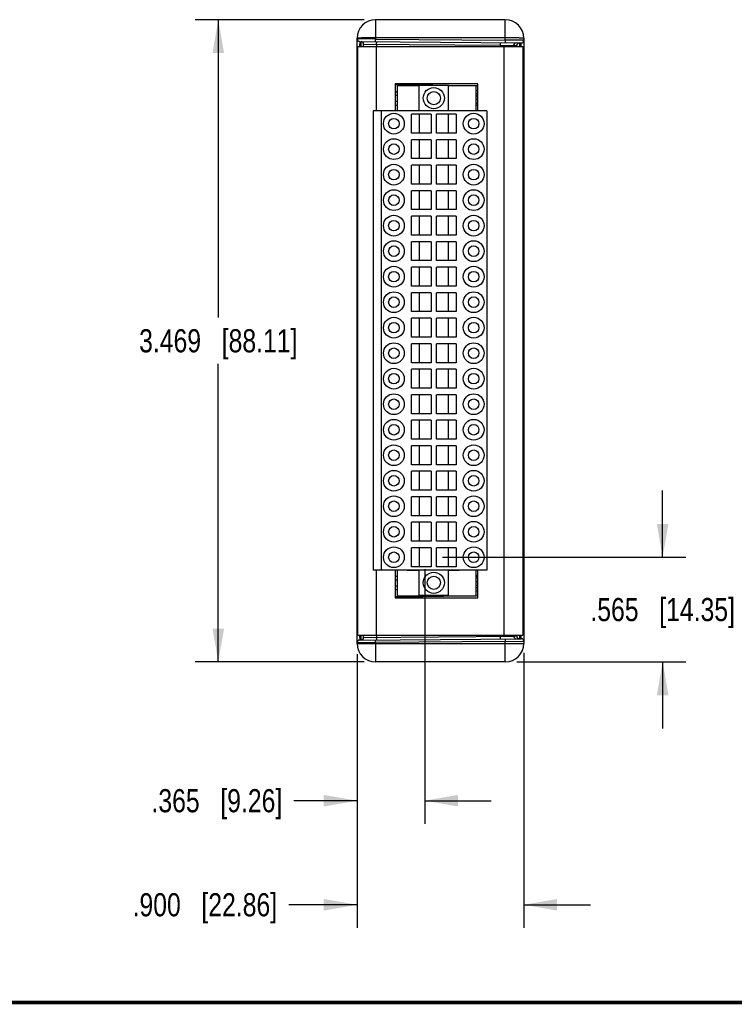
# Model space of a CAD drawing. Header units: inches. Extents: x 0.2 to 16.8, y 0.1 to 10.8.
# Tile 6 of 16: x 7.5 to 11.4, y 0.2 to 5.6. Entities that reach past the tile are written whole.
import ezdxf

# ---------------------------------------------------------------- set-up
doc = ezdxf.new("R2010")
doc.units = ezdxf.units.IN
doc.header["$LTSCALE"] = 0.935
doc.header["$MEASUREMENT"] = 0
doc.layers.get('0').update_dxf_attribs({"linetype": 'CONTINUOUS'})
doc.layers.add('DIMENSIONS', color=7, linetype='CONTINUOUS')
doc.styles.get("Standard").update_dxf_attribs({"font": 'txt', "width": 0.8})
doc.dimstyles.new('DIMSTYLE_1', dxfattribs={"dimtxt": 0.125, "dimasz": 0.18, "dimexe": 0.18, "dimexo": 0.0625, "dimgap": 0.09, "dimtad": 0, "dimtih": 1, "dimtoh": 1, "dimdec": 3, "dimzin": 4, "dimdsep": 46, "dimtxsty": 'STANDARD', "dimblk": '_FILLED', "dimblk1": '_FILLED', "dimblk2": '_FILLED', "dimcen": 0.09, "dimadec": 0, "dimazin": 0, "dimtp": 0.01, "dimtm": 0.01, "dimtfac": 1, "dimtdec": 3, "dimtofl": 0, "dimtmove": 0, "dimatfit": 3, "dimldrblk": '_FILLED', "dimfxl": 1, "dimtolj": 1, "dimtzin": 4, "dimarcsym": 0})

# ---------------------------------------------------------------- blocks, each defined once
blk = doc.blocks.new('_FILLED')
at = {"color": 0, "linetype": 'ByBlock'}
blk.add_solid([(0, 0), (-1, 0.1736), (-1, -0.1736)], dxfattribs=at)
blk = doc.blocks.new('*D2')
at = {"layer": 'DIMENSIONS', "color": 2, "linetype": 'Continuous'}
for p, q in [((9.3699, 5.5675), (8.4574, 5.5675)), ((8.5824, 5.5675), (8.5824, 3.958)), ((8.5824, 2.0985), (8.5824, 3.708)), ((9.3699, 2.0985), (8.4574, 2.0985))]:
    blk.add_line(p, q, dxfattribs=at)
at = {"layer": 'DIMENSIONS', "color": 2, "linetype": 'Continuous', "xscale": 0.18, "yscale": 0.18, "zscale": 0.18}
for p, rotation in [((8.5824, 5.5675), 90), ((8.5824, 2.0985), 270)]:
    blk.add_blockref('_FILLED', p, dxfattribs=dict(at, rotation=rotation))
at = {"layer": 'DIMENSIONS', "color": 2, "linetype": 'Continuous', "insert": (8.5824, 3.8955), "char_height": 0.125, "width": 1.325, "attachment_point": 2, "line_spacing_factor": 0.9}
blk.add_mtext('3.469{\\Ftxt.shx;\\W1.000000;\\H0.125000; }[88.11]', dxfattribs=at)
blk = doc.blocks.new('*D4')
at = {"layer": 'DIMENSIONS', "color": 2, "linetype": 'Continuous'}
for p, q in [((9.3324, 2.1398), (9.3324, 0.6614)), ((10.2324, 2.1474), (10.2324, 0.6614)), ((9.3324, 0.7864), (8.9627, 0.7864)), ((10.2324, 0.7864), (10.5924, 0.7864))]:
    blk.add_line(p, q, dxfattribs=at)
at = {"layer": 'DIMENSIONS', "color": 2, "linetype": 'Continuous', "xscale": 0.18, "yscale": 0.18, "zscale": 0.18}
blk.add_blockref('_FILLED', (9.3324, 0.7864), dxfattribs=at)
at = {"layer": 'DIMENSIONS', "color": 2, "linetype": 'Continuous', "xscale": 0.18, "yscale": 0.18, "zscale": 0.18, "rotation": 180}
blk.add_blockref('_FILLED', (10.2324, 0.7864), dxfattribs=at)
at = {"layer": 'DIMENSIONS', "color": 2, "linetype": 'Continuous', "insert": (8.9002, 0.8489), "char_height": 0.125, "width": 1.225, "attachment_point": 3, "line_spacing_factor": 0.9}
blk.add_mtext('.900{\\Ftxt.shx;\\W1.000000;\\H0.125000; }[22.86]', dxfattribs=at)
blk = doc.blocks.new('*D5')
at = {"layer": 'DIMENSIONS', "color": 2, "linetype": 'Continuous'}
for p, q in [((10.9824, 2.6635), (10.9824, 3.0235)), ((9.794, 2.6635), (11.1074, 2.6635)), ((10.1949, 2.0985), (11.1074, 2.0985)), ((10.9824, 2.0985), (10.9824, 1.7385))]:
    blk.add_line(p, q, dxfattribs=at)
at = {"layer": 'DIMENSIONS', "color": 2, "linetype": 'Continuous', "xscale": 0.18, "yscale": 0.18, "zscale": 0.18}
for p, rotation in [((10.9824, 2.6635), 270), ((10.9824, 2.0985), 90)]:
    blk.add_blockref('_FILLED', p, dxfattribs=dict(at, rotation=rotation))
at = {"layer": 'DIMENSIONS', "color": 2, "linetype": 'Continuous', "insert": (10.9824, 2.4435), "char_height": 0.125, "width": 1.225, "attachment_point": 2, "line_spacing_factor": 0.9}
blk.add_mtext('.565{\\Ftxt.shx;\\W1.000000;\\H0.125000; }[14.35]', dxfattribs=at)
blk = doc.blocks.new('*D8')
at = {"layer": 'DIMENSIONS', "color": 2, "linetype": 'Continuous'}
for p, q in [((9.6971, 2.5993), (9.6971, 1.2235)), ((9.3324, 2.1398), (9.3324, 1.2235)), ((9.3324, 1.3485), (8.9905, 1.3485)), ((9.6971, 1.3485), (10.0571, 1.3485))]:
    blk.add_line(p, q, dxfattribs=at)
at = {"layer": 'DIMENSIONS', "color": 2, "linetype": 'Continuous', "xscale": 0.18, "yscale": 0.18, "zscale": 0.18}
blk.add_blockref('_FILLED', (9.3324, 1.3485), dxfattribs=at)
at = {"layer": 'DIMENSIONS', "color": 2, "linetype": 'Continuous', "xscale": 0.18, "yscale": 0.18, "zscale": 0.18, "rotation": 180}
blk.add_blockref('_FILLED', (9.6971, 1.3485), dxfattribs=at)
at = {"layer": 'DIMENSIONS', "color": 2, "linetype": 'Continuous', "insert": (8.928, 1.411), "char_height": 0.125, "width": 1.125, "attachment_point": 3, "line_spacing_factor": 0.9}
blk.add_mtext('.365{\\Ftxt.shx;\\W1.000000;\\H0.125000; }[9.26]', dxfattribs=at)

msp = doc.modelspace()

# ---------------------------------------------------------------- linework, layer by layer
at = {"color": 7, "linetype": 'Continuous'}
for p, q in [((9.4324, 5.5675), (9.4324, 5.4632)), ((10.1324, 5.5675), (9.4324, 5.5675)), ((10.1324, 5.4571), (10.1324, 5.5675)), ((9.3324, 5.3188), (9.3324, 5.4675)), ((9.3373, 5.4638), (9.3324, 5.4637)), ((9.4324, 5.4632), (9.3373, 5.4638)), ((9.3461, 5.45), (9.346, 5.4231)), ((9.3461, 5.45), (10.2185, 5.4423)), ((9.3539, 5.4231), (9.3538, 5.4499)), ((9.3674, 5.4225), (9.3674, 5.4361)), ((9.3674, 5.4361), (10.1064, 5.4295)), ((9.4323, 5.4492), (9.4324, 5.4632)), ((10.1324, 5.4693), (9.4324, 5.4693)), ((9.4324, 5.4632), (10.1324, 5.4571)), ((9.4361, 5.4492), (9.4362, 5.4474)), ((9.4362, 5.4474), (9.4362, 5.4425)), ((9.4362, 5.4354), (9.4362, 5.4225)), ((10.1064, 5.4295), (10.1063, 5.4433)), ((10.1064, 5.4225), (10.1064, 5.4295)), ((10.1064, 5.4295), (10.1947, 5.4287)), ((10.1324, 5.4571), (10.1323, 5.4431)), ((10.2324, 5.4561), (10.1324, 5.4571)), ((10.1776, 5.4288), (10.1776, 5.4225)), ((10.1956, 5.4232), (10.1954, 5.4254)), ((10.2187, 5.4231), (10.2185, 5.4423)), ((10.2324, 5.4675), (10.2324, 2.1985)), ((9.3349, 5.4225), (9.3349, 2.2435)), ((9.3349, 5.4225), (10.2264, 5.4225)), ((9.4349, 5.4225), (9.4349, 5.0749)), ((10.1264, 2.2435), (10.1264, 5.4225)), ((10.2264, 5.4225), (10.2264, 2.2435)), ((9.3324, 5.37), (9.3349, 5.37)), ((9.3349, 5.3594), (9.3324, 5.3594)), ((9.3326, 5.3203), (9.3324, 5.3219)), ((9.3324, 5.319), (9.3324, 5.3191)), ((10.2264, 5.3623), (10.2324, 5.3623)), ((9.3324, 2.1985), (9.3324, 5.3173)), ((9.3324, 5.2286), (9.3349, 5.2286)), ((9.5379, 5.2205), (9.5379, 5.0749)), ((9.9849, 5.2205), (9.5379, 5.2205)), ((9.5379, 5.2171), (9.574, 5.2171)), ((9.5494, 5.2171), (9.5494, 5.2205)), ((9.574, 5.2205), (9.574, 5.2171)), ((9.8237, 5.2127), (9.574, 5.2171)), ((9.6676, 5.0749), (9.6676, 5.2127)), ((9.825, 5.2127), (9.6676, 5.2127)), ((9.825, 5.0749), (9.825, 5.2127)), ((9.9365, 5.2108), (9.8251, 5.2127)), ((9.9849, 5.0749), (9.9849, 5.2205)), ((9.5494, 5.2108), (9.5494, 5.0749)), ((9.6676, 5.2108), (9.5494, 5.2108)), ((9.9746, 5.2108), (9.825, 5.2108)), ((9.9746, 5.0749), (9.9746, 5.2108)), ((9.9848, 5.2099), (9.9746, 5.2101)), ((9.9746, 5.1851), (9.9849, 5.1849)), ((9.9849, 5.1649), (9.9746, 5.1651)), ((9.5494, 5.1576), (9.5379, 5.1576)), ((9.5494, 5.1261), (9.5379, 5.1261)), ((9.9746, 5.1561), (9.9849, 5.1559)), ((9.9849, 5.1359), (9.9746, 5.1361)), ((9.9746, 5.1161), (9.9849, 5.1159)), ((9.4195, 5.0749), (9.4195, 2.5946)), ((10.0337, 5.0749), (9.4195, 5.0749)), ((9.4628, 5.0749), (9.4628, 2.5946)), ((9.5494, 5.1045), (9.5379, 5.1045)), ((9.6252, 4.9549), (9.6252, 5.0572)), ((9.7315, 5.0572), (9.6252, 5.0572)), ((9.6685, 4.9549), (9.6685, 5.0572)), ((9.7315, 5.0572), (9.7315, 4.9549)), ((9.7611, 4.9549), (9.7611, 5.0572)), ((9.8674, 5.0572), (9.7611, 5.0572)), ((9.824, 5.0572), (9.824, 4.9549)), ((9.8674, 5.0572), (9.8674, 4.9549)), ((10.0337, 5.0749), (10.0337, 2.5946)), ((9.7315, 4.9549), (9.6252, 4.9549)), ((9.8674, 4.9549), (9.7611, 4.9549)), ((9.6252, 4.8171), (9.6252, 4.9194)), ((9.7315, 4.9194), (9.6252, 4.9194)), ((9.6685, 4.8171), (9.6685, 4.9194)), ((9.7315, 4.9194), (9.7315, 4.8171)), ((9.7611, 4.8171), (9.7611, 4.9194)), ((9.8674, 4.9194), (9.7611, 4.9194)), ((9.824, 4.9194), (9.824, 4.8171)), ((9.8674, 4.9194), (9.8674, 4.8171)), ((9.7315, 4.8171), (9.6252, 4.8171)), ((9.8674, 4.8171), (9.7611, 4.8171)), ((9.6252, 4.6793), (9.6252, 4.7816)), ((9.7315, 4.7816), (9.6252, 4.7816)), ((9.6685, 4.6793), (9.6685, 4.7816)), ((9.7315, 4.7816), (9.7315, 4.6793)), ((9.7611, 4.6793), (9.7611, 4.7816)), ((9.8674, 4.7816), (9.7611, 4.7816)), ((9.824, 4.7816), (9.824, 4.6793)), ((9.8674, 4.7816), (9.8674, 4.6793)), ((9.7315, 4.6793), (9.6252, 4.6793)), ((9.6252, 4.5415), (9.6252, 4.6438)), ((9.7315, 4.6438), (9.6252, 4.6438)), ((9.6685, 4.5415), (9.6685, 4.6438)), ((9.7315, 4.6438), (9.7315, 4.5415)), ((9.8674, 4.6793), (9.7611, 4.6793)), ((9.7611, 4.5415), (9.7611, 4.6438)), ((9.8674, 4.6438), (9.7611, 4.6438)), ((9.824, 4.6438), (9.824, 4.5415)), ((9.8674, 4.6438), (9.8674, 4.5415)), ((9.7315, 4.5415), (9.6252, 4.5415)), ((9.8674, 4.5415), (9.7611, 4.5415)), ((9.6252, 4.4037), (9.6252, 4.506)), ((9.7315, 4.506), (9.6252, 4.506)), ((9.6685, 4.4037), (9.6685, 4.506)), ((9.7315, 4.506), (9.7315, 4.4037)), ((9.7611, 4.4037), (9.7611, 4.506)), ((9.8674, 4.506), (9.7611, 4.506)), ((9.824, 4.506), (9.824, 4.4037)), ((9.8674, 4.506), (9.8674, 4.4037)), ((9.7315, 4.4037), (9.6252, 4.4037)), ((9.6252, 4.2659), (9.6252, 4.3683)), ((9.7315, 4.3683), (9.6252, 4.3683)), ((9.6685, 4.2659), (9.6685, 4.3683)), ((9.7315, 4.3683), (9.7315, 4.2659)), ((9.8674, 4.4037), (9.7611, 4.4037)), ((9.7611, 4.2659), (9.7611, 4.3683)), ((9.8674, 4.3683), (9.7611, 4.3683)), ((9.824, 4.3683), (9.824, 4.2659)), ((9.8674, 4.3683), (9.8674, 4.2659)), ((9.7315, 4.2659), (9.6252, 4.2659)), ((9.8674, 4.2659), (9.7611, 4.2659)), ((9.6252, 4.1281), (9.6252, 4.2305)), ((9.7315, 4.2305), (9.6252, 4.2305)), ((9.6685, 4.1281), (9.6685, 4.2305)), ((9.7315, 4.2305), (9.7315, 4.1281)), ((9.7611, 4.1281), (9.7611, 4.2305)), ((9.8674, 4.2305), (9.7611, 4.2305)), ((9.824, 4.2305), (9.824, 4.1281)), ((9.8674, 4.2305), (9.8674, 4.1281)), ((9.7315, 4.1281), (9.6252, 4.1281)), ((9.8674, 4.1281), (9.7611, 4.1281)), ((9.6252, 3.9903), (9.6252, 4.0927)), ((9.7315, 4.0927), (9.6252, 4.0927)), ((9.6685, 3.9903), (9.6685, 4.0927)), ((9.7315, 4.0927), (9.7315, 3.9903)), ((9.7611, 3.9903), (9.7611, 4.0927)), ((9.8674, 4.0927), (9.7611, 4.0927)), ((9.824, 4.0927), (9.824, 3.9903)), ((9.8674, 4.0927), (9.8674, 3.9903)), ((9.7315, 3.9903), (9.6252, 3.9903)), ((9.8674, 3.9903), (9.7611, 3.9903)), ((9.6252, 3.8525), (9.6252, 3.9549)), ((9.7315, 3.9549), (9.6252, 3.9549)), ((9.6685, 3.8525), (9.6685, 3.9549)), ((9.7315, 3.9549), (9.7315, 3.8525)), ((9.7611, 3.8525), (9.7611, 3.9549)), ((9.8674, 3.9549), (9.7611, 3.9549)), ((9.824, 3.9549), (9.824, 3.8525)), ((9.8674, 3.9549), (9.8674, 3.8525)), ((9.7315, 3.8525), (9.6252, 3.8525)), ((9.8674, 3.8525), (9.7611, 3.8525)), ((9.6252, 3.7147), (9.6252, 3.8171)), ((9.7315, 3.8171), (9.6252, 3.8171)), ((9.6685, 3.7147), (9.6685, 3.8171)), ((9.7315, 3.8171), (9.7315, 3.7147)), ((9.7611, 3.7147), (9.7611, 3.8171)), ((9.8674, 3.8171), (9.7611, 3.8171)), ((9.824, 3.8171), (9.824, 3.7147)), ((9.8674, 3.8171), (9.8674, 3.7147)), ((9.7315, 3.7147), (9.6252, 3.7147)), ((9.6252, 3.5769), (9.6252, 3.6793)), ((9.7315, 3.6793), (9.6252, 3.6793)), ((9.6685, 3.5769), (9.6685, 3.6793)), ((9.7315, 3.6793), (9.7315, 3.5769)), ((9.8674, 3.7147), (9.7611, 3.7147)), ((9.8674, 3.6793), (9.7611, 3.6793)), ((9.7611, 3.5769), (9.7611, 3.6793)), ((9.824, 3.6793), (9.824, 3.5769)), ((9.8674, 3.6793), (9.8674, 3.5769)), ((9.7315, 3.5769), (9.6252, 3.5769)), ((9.8674, 3.5769), (9.7611, 3.5769)), ((9.7315, 3.5415), (9.6252, 3.5415)), ((9.6252, 3.4391), (9.6252, 3.5415)), ((9.6685, 3.4391), (9.6685, 3.5415)), ((9.7315, 3.5415), (9.7315, 3.4391)), ((9.8674, 3.5415), (9.7611, 3.5415)), ((9.7611, 3.4391), (9.7611, 3.5415)), ((9.824, 3.5415), (9.824, 3.4391)), ((9.8674, 3.5415), (9.8674, 3.4391)), ((9.7315, 3.4391), (9.6252, 3.4391)), ((9.8674, 3.4391), (9.7611, 3.4391)), ((9.7315, 3.4037), (9.6252, 3.4037)), ((9.6252, 3.3013), (9.6252, 3.4037)), ((9.6685, 3.3013), (9.6685, 3.4037)), ((9.7315, 3.4037), (9.7315, 3.3013)), ((9.8674, 3.4037), (9.7611, 3.4037)), ((9.7611, 3.3013), (9.7611, 3.4037)), ((9.824, 3.4037), (9.824, 3.3013)), ((9.8674, 3.4037), (9.8674, 3.3013)), ((9.7315, 3.3013), (9.6252, 3.3013)), ((9.8674, 3.3013), (9.7611, 3.3013)), ((9.7315, 3.2659), (9.6252, 3.2659)), ((9.6252, 3.1635), (9.6252, 3.2659)), ((9.6685, 3.1635), (9.6685, 3.2659)), ((9.7315, 3.2659), (9.7315, 3.1635)), ((9.8674, 3.2659), (9.7611, 3.2659)), ((9.7611, 3.1635), (9.7611, 3.2659)), ((9.824, 3.2659), (9.824, 3.1635)), ((9.8674, 3.2659), (9.8674, 3.1635)), ((9.7315, 3.1635), (9.6252, 3.1635)), ((9.8674, 3.1635), (9.7611, 3.1635)), ((9.7315, 3.1281), (9.6252, 3.1281)), ((9.6252, 3.0257), (9.6252, 3.1281)), ((9.6685, 3.0257), (9.6685, 3.1281)), ((9.7315, 3.1281), (9.7315, 3.0257)), ((9.8674, 3.1281), (9.7611, 3.1281)), ((9.7611, 3.0257), (9.7611, 3.1281)), ((9.824, 3.1281), (9.824, 3.0257)), ((9.8674, 3.1281), (9.8674, 3.0257)), ((9.7315, 3.0257), (9.6252, 3.0257)), ((9.7315, 2.9903), (9.6252, 2.9903)), ((9.6252, 2.8879), (9.6252, 2.9903)), ((9.6685, 2.8879), (9.6685, 2.9903)), ((9.7315, 2.9903), (9.7315, 2.8879)), ((9.8674, 3.0257), (9.7611, 3.0257)), ((9.8674, 2.9903), (9.7611, 2.9903)), ((9.7611, 2.8879), (9.7611, 2.9903)), ((9.824, 2.9903), (9.824, 2.8879)), ((9.8674, 2.9903), (9.8674, 2.8879)), ((9.7315, 2.8879), (9.6252, 2.8879)), ((9.8674, 2.8879), (9.7611, 2.8879)), ((9.7315, 2.8525), (9.6252, 2.8525)), ((9.6252, 2.7501), (9.6252, 2.8525)), ((9.6685, 2.7501), (9.6685, 2.8525)), ((9.7315, 2.8525), (9.7315, 2.7501)), ((9.8674, 2.8525), (9.7611, 2.8525)), ((9.7611, 2.7501), (9.7611, 2.8525)), ((9.824, 2.8525), (9.824, 2.7501)), ((9.8674, 2.8525), (9.8674, 2.7501)), ((9.7315, 2.7501), (9.6252, 2.7501)), ((9.7315, 2.7147), (9.6252, 2.7147)), ((9.6252, 2.6123), (9.6252, 2.7147)), ((9.6685, 2.6123), (9.6685, 2.7147)), ((9.7315, 2.7147), (9.7315, 2.6123)), ((9.8674, 2.7501), (9.7611, 2.7501)), ((9.8674, 2.7147), (9.7611, 2.7147)), ((9.7611, 2.6123), (9.7611, 2.7147)), ((9.824, 2.7147), (9.824, 2.6123)), ((9.8674, 2.7147), (9.8674, 2.6123)), ((9.7315, 2.6123), (9.6252, 2.6123)), ((9.8674, 2.6123), (9.7611, 2.6123)), ((10.0337, 2.5946), (9.4195, 2.5946)), ((9.4349, 2.5946), (9.4349, 2.2435)), ((9.5379, 2.5946), (9.5379, 2.4445)), ((9.5379, 2.5615), (9.5494, 2.5615)), ((9.5494, 2.5946), (9.5494, 2.449)), ((9.6017, 2.5927), (9.6017, 2.5946)), ((9.6676, 2.5927), (9.6017, 2.5927)), ((9.6676, 2.4568), (9.6676, 2.5946)), ((9.825, 2.4568), (9.825, 2.5946)), ((9.8835, 2.5927), (9.825, 2.5927)), ((9.8835, 2.5946), (9.8835, 2.5927)), ((9.9746, 2.4549), (9.9746, 2.5946)), ((9.9849, 2.5625), (9.9746, 2.5625)), ((9.9849, 2.4445), (9.9849, 2.5946)), ((9.5494, 2.5395), (9.5379, 2.5395)), ((9.5494, 2.508), (9.5379, 2.508)), ((9.9849, 2.5515), (9.9746, 2.5513)), ((9.9849, 2.5315), (9.9746, 2.5313)), ((9.9849, 2.5115), (9.9746, 2.5113)), ((9.9746, 2.501), (9.9849, 2.5011)), ((9.574, 2.449), (9.5379, 2.449)), ((9.5494, 2.4549), (9.9746, 2.4549)), ((9.5494, 2.4445), (9.5494, 2.449)), ((9.574, 2.449), (9.9121, 2.4549)), ((9.574, 2.449), (9.574, 2.4445)), ((9.825, 2.4568), (9.6676, 2.4568)), ((9.9849, 2.4811), (9.9746, 2.481)), ((9.9746, 2.456), (9.9847, 2.4561)), ((9.5379, 2.4445), (9.9849, 2.4445)), ((9.3324, 2.3067), (9.3349, 2.3067)), ((9.3349, 2.2961), (9.3324, 2.2961)), ((10.2324, 2.3037), (10.2264, 2.3037)), ((9.3349, 2.2435), (10.2264, 2.2435)), ((9.346, 2.243), (9.3461, 2.2161)), ((9.3538, 2.2162), (9.3539, 2.243)), ((9.3674, 2.2299), (9.3674, 2.2435)), ((9.3674, 2.2299), (10.1776, 2.2373)), ((9.4362, 2.2435), (9.4362, 2.2307)), ((10.1063, 2.2227), (10.1064, 2.2365)), ((10.1064, 2.2365), (10.1064, 2.2435)), ((10.1776, 2.2435), (10.1776, 2.2373)), ((10.1947, 2.2374), (10.1776, 2.2373)), ((10.2185, 2.2237), (10.2187, 2.243)), ((9.3324, 2.2023), (9.3373, 2.2023)), ((9.3373, 2.2023), (9.4324, 2.2028)), ((9.3461, 2.2161), (10.2185, 2.2237)), ((9.4324, 2.2028), (9.4323, 2.2169)), ((10.1324, 2.2089), (9.4324, 2.2028)), ((9.4324, 2.2028), (9.4324, 2.0985)), ((9.4324, 2.1968), (10.1324, 2.1968)), ((9.4362, 2.2239), (9.4361, 2.2169)), ((10.1323, 2.223), (10.1324, 2.2089)), ((10.1324, 2.2089), (10.2324, 2.2099)), ((10.1324, 2.0985), (10.1324, 2.2089)), ((10.1324, 2.0985), (9.4324, 2.0985))]:
    msp.add_line(p, q, dxfattribs=at)
at = {"color": 6, "linetype": 'Continuous'}
msp.add_line((9.3349, 2.4374), (9.3324, 2.4374), dxfattribs=at)
at = {"color": 7, "linetype": 'Continuous', "const_width": 0.02}
msp.add_lwpolyline([(0.25, 0.2586), (16.75, 0.2586)], dxfattribs=at)
at = {"color": 7, "linetype": 'Continuous'}
for centre, radius in [((9.7463, 5.1438), 0.0571), ((9.7463, 5.1438), 0.0354), ((9.5307, 5.006), 0.0561), ((9.9618, 5.006), 0.0561), ((9.5307, 5.006), 0.0285), ((9.9618, 5.006), 0.0285), ((9.5307, 4.8683), 0.0561), ((9.5307, 4.8683), 0.0285), ((9.9618, 4.8683), 0.0561), ((9.9618, 4.8683), 0.0285), ((9.5307, 4.7305), 0.0561), ((9.5307, 4.7305), 0.0285), ((9.9618, 4.7305), 0.0561), ((9.9618, 4.7305), 0.0285), ((9.5307, 4.5927), 0.0561), ((9.9618, 4.5927), 0.0561), ((9.5307, 4.5927), 0.0285), ((9.9618, 4.5927), 0.0285), ((9.5307, 4.4549), 0.0561), ((9.5307, 4.4549), 0.0285), ((9.9618, 4.4549), 0.0561), ((9.9618, 4.4549), 0.0285), ((9.5307, 4.3171), 0.0561), ((9.9618, 4.3171), 0.0561), ((9.5307, 4.3171), 0.0285), ((9.9618, 4.3171), 0.0285), ((9.5307, 4.1793), 0.0561), ((9.5307, 4.1793), 0.0285), ((9.9618, 4.1793), 0.0561), ((9.9618, 4.1793), 0.0285), ((9.5307, 4.0415), 0.0561), ((9.9618, 4.0415), 0.0561), ((9.5307, 4.0415), 0.0285), ((9.9618, 4.0415), 0.0285), ((9.5307, 3.9037), 0.0561), ((9.9618, 3.9037), 0.0561), ((9.5307, 3.9037), 0.0285), ((9.9618, 3.9037), 0.0285), ((9.5307, 3.7659), 0.0561), ((9.5307, 3.7659), 0.0285), ((9.9618, 3.7659), 0.0561), ((9.9618, 3.7659), 0.0285), ((9.5307, 3.6281), 0.0561), ((9.9618, 3.6281), 0.0561), ((9.5307, 3.6281), 0.0285), ((9.9618, 3.6281), 0.0285), ((9.5307, 3.4903), 0.0561), ((9.5307, 3.4903), 0.0285), ((9.9618, 3.4903), 0.0561), ((9.9618, 3.4903), 0.0285), ((9.5307, 3.3525), 0.0561), ((9.9618, 3.3525), 0.0561), ((9.5307, 3.3525), 0.0285), ((9.9618, 3.3525), 0.0285), ((9.5307, 3.2147), 0.0561), ((9.9618, 3.2147), 0.0561), ((9.5307, 3.2147), 0.0285), ((9.9618, 3.2147), 0.0285), ((9.5307, 3.0769), 0.0561), ((9.5307, 3.0769), 0.0285), ((9.9618, 3.0769), 0.0561), ((9.9618, 3.0769), 0.0285), ((9.5307, 2.9391), 0.0561), ((9.9618, 2.9391), 0.0561), ((9.5307, 2.9391), 0.0285), ((9.9618, 2.9391), 0.0285), ((9.5307, 2.8013), 0.0561), ((9.5307, 2.8013), 0.0285), ((9.9618, 2.8013), 0.0561), ((9.9618, 2.8013), 0.0285), ((9.5307, 2.6635), 0.0561), ((9.9618, 2.6635), 0.0561), ((9.5307, 2.6635), 0.0285), ((9.9618, 2.6635), 0.0285), ((9.7463, 2.5257), 0.0571), ((9.7463, 2.5257), 0.0354)]:
    msp.add_circle(centre, radius, dxfattribs=at)
for centre, radius, start, end in [((9.4324, 5.4675), 0.1, 90, 180), ((10.1324, 5.4675), 0.1, 0, 90), ((9.3462, 5.4637), 0.0138, 180, 269.4978), ((9.3537, 5.4361), 0.0138, 0, 89.5), ((8.7612, 5.4416), 0.6751, 359.4762, 0.0759), ((10.1914, 5.4288), 0.0138, 89.5052, 180.0373), ((10.2084, 5.4287), 0.0138, 89.5014, 180.0335), ((9.5104, 5.4032), 0.6998, 1.6289, 1.9586), ((10.2187, 5.4561), 0.0138, 269.5016, 0), ((9.3398, 5.322), 0.00733, 193.4774, 198.6059), ((9.3401, 5.3221), 0.00773, 198.6058, 203.1534), ((9.3417, 5.335), 0.00962, 218.0054, 223.2124), ((9.3524, 5.3188), 0.02, 180, 207.5449), ((9.3501, 5.3182), 0.0175, 199.651, 208.8214), ((9.5744, 5.2171), 0.025, 180, 194.3172), ((10.9765, 5.1926), 1.4027, 179.0002, 179.2631), ((9.5748, 5.2173), 0.0502, 222.0532, 232.2383), ((9.5745, 5.2169), 0.0497, 232.2526, 234.9038), ((9.5746, 5.2171), 0.0499, 234.9063, 239.3514), ((9.9719, 5.0415), 0.063, 77.9078, 87.449), ((9.9719, 2.6245), 0.063, 272.4699, 280.2222), ((9.5747, 2.449), 0.05, 120.6581, 137.9693), ((9.5744, 2.449), 0.025, 166.1639, 180), ((10.9669, 2.4733), 1.3931, 180.7537, 181.0008), ((9.3524, 2.3473), 0.02, 152.4529, 180), ((9.3498, 2.348), 0.0172, 151.0036, 160.191), ((9.342, 2.3428), 0.00992, 136.6408, 141.178), ((9.3392, 2.3323), 0.00681, 170.8917, 179.9287), ((10.1914, 2.2373), 0.0138, 179.9665, 270.4986), ((10.2084, 2.2374), 0.0138, 179.9627, 270.4948), ((9.4709, 2.2641), 0.7392, 358.0501, 358.3623), ((9.3462, 2.2023), 0.0138, 90.502, 180), ((9.4324, 2.1985), 0.1, 180, 270), ((9.3537, 2.2299), 0.0138, 270.4999, 359.9991), ((8.7058, 2.2243), 0.7304, 359.9736, 0.5029), ((10.1324, 2.1985), 0.1, 270, 360), ((10.2187, 2.2099), 0.0138, 359.9999, 90.498)]:
    msp.add_arc(centre, radius, start, end, dxfattribs=at)
for points, knots in [([(9.3373, 5.4681), (9.337, 5.4681), (9.3362, 5.468), (9.3353, 5.4679), (9.3344, 5.4679), (9.3337, 5.4678), (9.3332, 5.4677), (9.3328, 5.4677), (9.3326, 5.4676), (9.3325, 5.4676), (9.3324, 5.4675), (9.3324, 5.4675)], [0, 0, 0, 0, 0.230371, 0.430772, 0.601031, 0.740993, 0.850532, 0.929606, 0.978453, 0.992071, 1, 1, 1, 1]), ([(9.4324, 5.4693), (9.4221, 5.4693), (9.407, 5.4692), (9.3874, 5.4691), (9.3741, 5.469), (9.3623, 5.4688), (9.3522, 5.4686), (9.345, 5.4684), (9.3402, 5.4682), (9.3382, 5.4681), (9.3373, 5.4681)], [0, 0, 0, 0, 0.324875, 0.477336, 0.61796, 0.743384, 0.85058, 0.936792, 0.971385, 1, 1, 1, 1]), ([(10.2324, 5.4675), (10.2324, 5.4676), (10.2324, 5.4676), (10.2324, 5.4676), (10.2323, 5.4676), (10.2322, 5.4677), (10.2318, 5.4677), (10.2313, 5.4678), (10.2304, 5.4679), (10.2294, 5.468), (10.2281, 5.468), (10.2265, 5.4681), (10.2248, 5.4682), (10.2228, 5.4683), (10.2206, 5.4684), (10.2181, 5.4684), (10.2145, 5.4685), (10.2095, 5.4686), (10.2029, 5.4688), (10.1957, 5.4689), (10.1878, 5.469), (10.1794, 5.4691), (10.1706, 5.4691), (10.1614, 5.4692), (10.1486, 5.4693), (10.1389, 5.4693), (10.1324, 5.4693)], [0, 0, 0, 0, 0.000523, 0.000958, 0.001528, 0.003097, 0.00525, 0.011321, 0.019746, 0.030514, 0.04361, 0.059017, 0.076695, 0.096594, 0.11866, 0.14284, 0.169081, 0.227522, 0.293412, 0.366069, 0.444809, 0.5289, 0.617546, 0.709947, 0.805215, 1, 1, 1, 1]), ([(10.1954, 5.4254), (10.1953, 5.4259), (10.1952, 5.4267), (10.1951, 5.4276), (10.195, 5.4281), (10.1949, 5.4284), (10.1948, 5.4286), (10.1947, 5.4286), (10.1947, 5.4287)], [0, 0, 0, 0, 0.418562, 0.721301, 0.830157, 0.911467, 0.966632, 1, 1, 1, 1]), ([(10.2086, 5.4424), (10.2086, 5.4424), (10.2087, 5.4424), (10.2087, 5.4423), (10.2087, 5.4422), (10.2088, 5.442), (10.2088, 5.4418), (10.2089, 5.4414), (10.209, 5.4409), (10.2091, 5.4399), (10.2092, 5.4384), (10.2094, 5.4362), (10.2095, 5.4336), (10.2096, 5.4305), (10.2097, 5.4283), (10.2098, 5.4271)], [0, 0, 0, 0, 0.006841, 0.012571, 0.020113, 0.02954, 0.040883, 0.069369, 0.105618, 0.149623, 0.260786, 0.402438, 0.573603, 0.773165, 1, 1, 1, 1]), ([(9.3324, 5.3338), (9.3324, 5.333), (9.3328, 5.3313), (9.3336, 5.3298), (9.3342, 5.3291)], [0, 0, 0, 0, 0.484522, 1, 1, 1, 1]), ([(9.3348, 5.3165), (9.3346, 5.3167), (9.3339, 5.3175), (9.3333, 5.3184), (9.333, 5.3191)], [0, 0, 0, 0, 0.259477, 1, 1, 1, 1]), ([(9.3324, 5.3188), (9.3324, 5.3182), (9.3325, 5.316), (9.333, 5.3138), (9.3336, 5.3123)], [0, 0, 0, 0, 0.251897, 1, 1, 1, 1]), ([(9.3336, 2.3539), (9.3332, 2.3528), (9.3326, 2.3506), (9.3324, 2.3484), (9.3324, 2.3473)], [0, 0, 0, 0, 0.497079, 1, 1, 1, 1]), ([(9.3324, 2.3442), (9.3324, 2.3446), (9.3325, 2.3455), (9.3329, 2.3467), (9.3334, 2.3479), (9.334, 2.3487), (9.3342, 2.349)], [0, 0, 0, 0, 0.240848, 0.485612, 0.737715, 1, 1, 1, 1]), ([(9.3342, 2.3371), (9.3338, 2.3365), (9.3331, 2.3354), (9.3326, 2.334), (9.3325, 2.3333)], [0, 0, 0, 0, 0.513885, 1, 1, 1, 1]), ([(10.1947, 2.2374), (10.1947, 2.2374), (10.1947, 2.2374), (10.1948, 2.2375), (10.1949, 2.2376), (10.1949, 2.2379), (10.195, 2.2383), (10.1952, 2.2389), (10.1953, 2.2397), (10.1954, 2.241), (10.1955, 2.2421), (10.1956, 2.2429)], [0, 0, 0, 0, 0.011967, 0.028682, 0.051514, 0.081013, 0.160944, 0.269635, 0.407643, 0.575367, 1, 1, 1, 1]), ([(10.2098, 2.2389), (10.2097, 2.2378), (10.2096, 2.2356), (10.2095, 2.2325), (10.2094, 2.2299), (10.2092, 2.2277), (10.2091, 2.2262), (10.209, 2.2252), (10.2089, 2.2247), (10.2088, 2.2243), (10.2088, 2.224), (10.2087, 2.2239), (10.2087, 2.2238), (10.2087, 2.2237), (10.2086, 2.2236), (10.2086, 2.2236)], [0, 0, 0, 0, 0.226836, 0.426398, 0.597563, 0.739214, 0.850377, 0.894382, 0.930631, 0.959116, 0.970459, 0.979886, 0.987429, 0.993159, 1, 1, 1, 1]), ([(9.3324, 2.1985), (9.3324, 2.1985), (9.3325, 2.1985), (9.3326, 2.1984), (9.3328, 2.1984), (9.3332, 2.1983), (9.3337, 2.1983), (9.3344, 2.1982), (9.3353, 2.1981), (9.3362, 2.1981), (9.337, 2.198), (9.3373, 2.198)], [0, 0, 0, 0, 0.007929, 0.021547, 0.070394, 0.149468, 0.259007, 0.398969, 0.569228, 0.769629, 1, 1, 1, 1]), ([(9.3373, 2.198), (9.3382, 2.1979), (9.3402, 2.1979), (9.345, 2.1977), (9.3522, 2.1975), (9.3623, 2.1973), (9.3741, 2.1971), (9.3874, 2.197), (9.407, 2.1968), (9.4221, 2.1968), (9.4324, 2.1968)], [0, 0, 0, 0, 0.028615, 0.063208, 0.14942, 0.256616, 0.38204, 0.522664, 0.675125, 1, 1, 1, 1]), ([(10.1324, 2.1968), (10.1389, 2.1968), (10.1486, 2.1968), (10.1614, 2.1969), (10.1706, 2.1969), (10.1794, 2.197), (10.1878, 2.1971), (10.1957, 2.1972), (10.2029, 2.1973), (10.2095, 2.1974), (10.2145, 2.1975), (10.2181, 2.1976), (10.2206, 2.1977), (10.2228, 2.1978), (10.2248, 2.1979), (10.2265, 2.1979), (10.2281, 2.198), (10.2294, 2.1981), (10.2304, 2.1982), (10.2313, 2.1983), (10.2318, 2.1983), (10.2322, 2.1984), (10.2323, 2.1984), (10.2324, 2.1985), (10.2324, 2.1985), (10.2324, 2.1985), (10.2324, 2.1985)], [0, 0, 0, 0, 0.194778, 0.29004, 0.382437, 0.471084, 0.555178, 0.633922, 0.706581, 0.772472, 0.830915, 0.857156, 0.881337, 0.903404, 0.923303, 0.940982, 0.956389, 0.969485, 0.980254, 0.988679, 0.99475, 0.996902, 0.998472, 0.999042, 0.999477, 1, 1, 1, 1])]:
    msp.add_open_spline(points, degree=3, knots=knots, dxfattribs=at)

# ---------------------------------------------------------------- dimensions: what is measured, and where the dimension line sits
at = {"layer": 'DIMENSIONS', "color": 2, "linetype": 'Continuous'}
for base, p1, p2, angle, picture, middle in [((8.5824, 2.0985), (9.3699, 5.5675), (9.3699, 2.0985), 270, '*D2', (8.4324, 3.833)), ((10.9824, 2.6635), (10.1949, 2.0985), (9.794, 2.6635), 90, '*D5', (10.8574, 2.381))]:
    dim = msp.add_linear_dim(base=base, p1=p1, p2=p2, angle=angle, dimstyle='DIMSTYLE_1', dxfattribs=at)
    dim.commit()
    dim.dimension.update_dxf_attribs({"geometry": picture, "text_midpoint": middle, "dimtype": 160})
for base, p2, picture, middle in [((9.6971, 1.3485), (9.6971, 2.5993), '*D8', (8.1155, 1.3485)), ((10.2324, 0.7864), (10.2324, 2.1474), '*D4', (8.0377, 0.7864))]:
    dim = msp.add_linear_dim(base=base, p1=(9.3324, 2.1398), p2=p2, dimstyle='DIMSTYLE_1', dxfattribs=at)
    dim.commit()
    dim.dimension.update_dxf_attribs({"geometry": picture, "text_midpoint": middle, "dimtype": 160})

doc.saveas('drawing.dxf')
